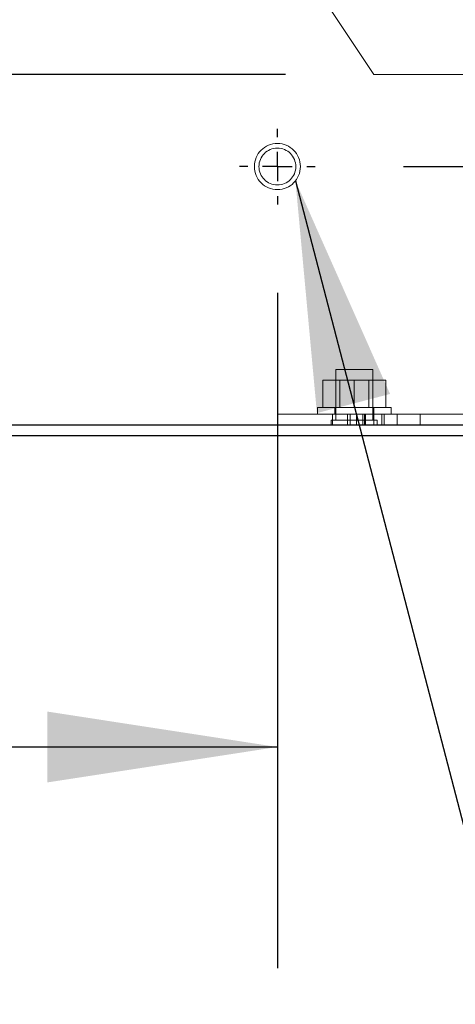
# Model space of a CAD drawing. Header units: inches. Extents: x 0.2 to 10.7, y 0.2 to 7.9.
# Tile 20 of 105: x 1.753 to 1.999, y 2.583 to 3.139. Entities that reach past the tile are written whole.
import ezdxf

# ---------------------------------------------------------------- set-up
doc = ezdxf.new("R2010")
doc.units = ezdxf.units.IN
doc.header["$MEASUREMENT"] = 0
doc.linetypes.add('CENTERX2', pattern=[0.8, 0.5, -0.1, 0.1, -0.1])
doc.linetypes.add('HIDDEN', pattern=[0.075, 0.05, -0.025])
doc.layers.add('CENTER', color=40, linetype='CENTERX2')
doc.layers.add('DIMENSIONS', color=140, linetype='Continuous')
doc.styles.add('SLDTEXTSTYLE0', font='TXT', dxfattribs={"width": 0.7})
doc.dimstyles.new('SLDDIMSTYLE0', dxfattribs={"dimtxt": 0.084961, "dimasz": 0.13, "dimexe": 0, "dimexo": 0.0625, "dimgap": 0.02124, "dimtad": 0, "dimtih": 1, "dimtoh": 1, "dimlfac": 12, "dimrnd": 1e-09, "dimzin": 12, "dimdsep": 46, "dimtxsty": 'SLDTEXTSTYLE0', "dimsah": 1, "dimcen": 0.09, "dimadec": 0, "dimazin": 3, "dimtfac": 1, "dimtofl": 0, "dimtmove": 0, "dimatfit": 3, "dimfxl": 0, "dimfrac": 2, "dimtolj": 1, "dimtzin": 12, "dimarcsym": 0})
doc.dimstyles.new('SLDDIMSTYLE1', dxfattribs={"dimtxt": 0.084961, "dimasz": 0.13, "dimexe": 0, "dimexo": 0.0625, "dimgap": 0.02124, "dimtad": 0, "dimtih": 1, "dimtoh": 1, "dimlfac": 12, "dimrnd": 1e-09, "dimzin": 12, "dimdsep": 46, "dimtxsty": 'SLDTEXTSTYLE0', "dimsah": 1, "dimcen": 0.09, "dimadec": 0, "dimazin": 3, "dimtfac": 1, "dimtmove": 0, "dimatfit": 0, "dimfxl": 0, "dimfrac": 2, "dimtolj": 1, "dimtzin": 12, "dimarcsym": 0})
doc.dimstyles.new('SLDDIMSTYLE3', dxfattribs={"dimtxt": 0.18, "dimasz": 0.13, "dimexe": 0, "dimexo": 0.0625, "dimgap": 0, "dimtad": 0, "dimtih": 1, "dimtoh": 1, "dimdec": 0, "dimrnd": 1e-09, "dimzin": 0, "dimdsep": 46, "dimtxsty": 'Standard', "dimsah": 1, "dimcen": 0.09, "dimadec": 0, "dimazin": 0, "dimtfac": 0.13, "dimtdec": 0, "dimtofl": 0, "dimtmove": 0, "dimatfit": 3, "dimfxl": 0, "dimfrac": 2, "dimtolj": 1, "dimtzin": 0, "dimarcsym": 0})

# ---------------------------------------------------------------- blocks, each defined once
blk = doc.blocks.new('_D_5')
at = {"layer": 'DIMENSIONS'}
for p, q in [((2.25777, 3.05599), (2.25777, 3.30599)), ((1.9697, 3.05599), (2.38277, 3.05599)), ((2.07423, 2.90416), (2.38277, 2.90416)), ((2.25777, 2.67012), (2.25777, 2.90416)), ((2.37434, 2.67012), (2.25777, 2.67012)), ((2.52751, 2.67012), (2.49898, 2.67012)), ((2.49898, 2.67012), (2.49898, 2.53509)), ((2.77998, 2.67012), (2.80851, 2.67012)), ((2.80851, 2.67012), (2.80851, 2.53509)), ((2.49898, 2.53509), (2.52751, 2.53509)), ((2.80851, 2.53509), (2.77998, 2.53509))]:
    blk.add_line(p, q, dxfattribs=at)
for points in [[(2.25777, 3.05599), (2.27777, 3.18599), (2.23777, 3.18599)], [(2.25777, 2.90416), (2.23777, 2.77416), (2.27777, 2.77416)]]:
    blk.add_solid(points, dxfattribs=at)
at = {"layer": 'DIMENSIONS', "char_height": 0.083333, "attachment_point": 1, "style": 'SLDTEXTSTYLE0'}
for s, insert in [('1.82', (2.52751, 2.79656)), ('46.3', (2.52751, 2.64251))]:
    blk.add_mtext(s, dxfattribs=dict(at, insert=insert))
blk = doc.blocks.new('_D_6')
at = {"layer": 'DIMENSIONS'}
for p, q in [((1.89835, 2.98464), (1.89835, 2.60315)), ((2.05018, 2.86016), (2.05018, 2.60315)), ((1.29924, 2.72815), (1.27071, 2.72815)), ((1.27071, 2.72815), (1.27071, 2.59312)), ((1.55171, 2.72815), (1.58024, 2.72815)), ((1.58024, 2.72815), (1.58024, 2.59312)), ((1.89835, 2.72815), (1.66684, 2.72815)), ((2.05018, 2.72815), (2.30018, 2.72815)), ((1.27071, 2.59312), (1.29924, 2.59312)), ((1.58024, 2.59312), (1.55171, 2.59312))]:
    blk.add_line(p, q, dxfattribs=at)
for points in [[(1.89835, 2.72815), (1.76835, 2.74815), (1.76835, 2.70815)], [(2.05018, 2.72815), (2.18018, 2.70815), (2.18018, 2.74815)]]:
    blk.add_solid(points, dxfattribs=at)
at = {"layer": 'DIMENSIONS', "char_height": 0.083333, "attachment_point": 1, "style": 'SLDTEXTSTYLE0'}
for s, insert in [('1.82', (1.29924, 2.85459)), ('46.3', (1.29924, 2.70054))]:
    blk.add_mtext(s, dxfattribs=dict(at, insert=insert))
blk = doc.blocks.new('_D_7')
at = {"layer": 'DIMENSIONS'}
for p, q in [((0.96082, 3.10791), (0.96082, 3.35791)), ((1.90297, 3.10791), (0.83582, 3.10791)), ((1.17285, 2.90416), (0.83582, 2.90416)), ((0.96082, 2.67012), (0.96082, 2.90416)), ((0.44704, 2.67012), (0.41851, 2.67012)), ((0.41851, 2.67012), (0.41851, 2.53509)), ((0.69951, 2.67012), (0.72804, 2.67012)), ((0.72804, 2.67012), (0.72804, 2.53509)), ((0.85269, 2.67012), (0.96082, 2.67012)), ((0.41851, 2.53509), (0.44704, 2.53509)), ((0.72804, 2.53509), (0.69951, 2.53509))]:
    blk.add_line(p, q, dxfattribs=at)
for points in [[(0.96082, 3.10791), (0.98082, 3.23791), (0.94082, 3.23791)], [(0.96082, 2.90416), (0.94082, 2.77416), (0.98082, 2.77416)]]:
    blk.add_solid(points, dxfattribs=at)
at = {"layer": 'DIMENSIONS', "char_height": 0.083333, "attachment_point": 1, "style": 'SLDTEXTSTYLE0'}
for s, insert in [('2.45', (0.44704, 2.79656)), ('62.1', (0.44704, 2.64251))]:
    blk.add_mtext(s, dxfattribs=dict(at, insert=insert))
blk = doc.blocks.new('_D_8')
at = {"layer": 'DIMENSIONS'}
for p, q in [((1.90297, 3.65974), (0.83582, 3.65974)), ((0.96082, 3.65974), (0.96082, 3.52551)), ((0.79925, 3.37146), (0.77072, 3.37146)), ((0.77072, 3.37146), (0.77072, 3.23643)), ((1.1224, 3.37146), (1.15093, 3.37146)), ((1.15093, 3.37146), (1.15093, 3.23643)), ((0.77072, 3.23643), (0.79925, 3.23643)), ((1.15093, 3.23643), (1.1224, 3.23643)), ((0.96082, 3.10791), (0.96082, 3.21741)), ((1.90297, 3.10791), (0.83582, 3.10791))]:
    blk.add_line(p, q, dxfattribs=at)
for points in [[(0.96082, 3.65974), (0.94082, 3.52974), (0.98082, 3.52974)], [(0.96082, 3.10791), (0.98082, 3.23791), (0.94082, 3.23791)]]:
    blk.add_solid(points, dxfattribs=at)
at = {"layer": 'DIMENSIONS', "char_height": 0.083333, "attachment_point": 1, "style": 'SLDTEXTSTYLE0'}
for s, insert in [('6.62', (0.83459, 3.49791)), ('168.2', (0.79925, 3.34386))]:
    blk.add_mtext(s, dxfattribs=dict(at, insert=insert))
blk = doc.blocks.new('SW_CENTERMARKSYMBOL_0')
at = {"layer": 'CENTER', "color": 0}
for p, q in [((0, 0.01667), (0, 0.02135)), ((0, 0), (0, 0.00833)), ((-0.01667, 0), (-0.02135, 0)), ((0, 0), (-0.00833, 0)), ((0, 0), (0, -0.00833)), ((0, 0), (0.00833, 0)), ((0.01667, 0), (0.02135, 0)), ((0, -0.01667), (0, -0.02135))]:
    blk.add_line(p, q, dxfattribs=at)

msp = doc.modelspace()

# ---------------------------------------------------------------- linework, layer by layer
at = {"color": 7, "linetype": 'HIDDEN', "lineweight": 18}
for p, q in [((1.9529731, 3.1079112), (1.8983481, 3.1901508)), ((1.9529731, 3.1079112), (2.0075981, 3.1079112)), ((1.9418481, 2.9414112), (1.9314315, 2.9414112)), ((1.9314315, 2.9414112), (1.9314315, 2.9127654)), ((1.9522648, 2.9414112), (1.9418481, 2.9414112)), ((1.9522648, 2.9127654), (1.9522648, 2.9414112)), ((1.9240981, 2.9199112), (1.9240981, 2.9353279)), ((1.9418481, 2.9353279), (1.9240981, 2.9353279)), ((1.9336856, 2.9353279), (1.9336856, 2.9199112)), ((1.9418481, 2.9199112), (1.9418481, 2.9353279)), ((1.9595981, 2.9353279), (1.9418481, 2.9353279)), ((1.9500106, 2.9199112), (1.9500106, 2.9353279)), ((1.9595981, 2.9199112), (1.9595981, 2.9353279)), ((1.9210148, 2.9199112), (1.9626815, 2.9199112)), ((1.9210148, 2.9199112), (1.9210148, 2.9161612)), ((1.9308065, 2.9199112), (1.9308065, 2.9161612)), ((1.9528898, 2.9161612), (1.9528898, 2.9199112)), ((1.9626815, 2.9161612), (1.9626815, 2.9199112)), ((1.8983481, 2.9101612), (1.8983481, 2.9161612)), ((1.8983481, 2.9161612), (1.9295981, 2.9161612)), ((1.9295981, 2.9161612), (1.9295981, 2.9101612)), ((2.0075981, 2.9161612), (1.9295981, 2.9161612)), ((1.9295981, 2.9101612), (1.9295981, 2.9161612)), ((1.9380011, 2.9101612), (1.9380011, 2.9161612)), ((1.9380083, 2.9101612), (1.9380083, 2.9161612)), ((1.9395133, 2.9101612), (1.9395133, 2.9161612)), ((1.9430847, 2.9101612), (1.9430847, 2.9161612)), ((1.9467688, 2.9101612), (1.9467688, 2.9161612)), ((1.9476053, 2.9101612), (1.9476053, 2.9161612)), ((1.9482005, 2.9101612), (1.9482005, 2.9161612)), ((1.9529624, 2.9101612), (1.9529624, 2.9161612)), ((1.9529624, 2.9101612), (1.9529624, 2.9161612)), ((1.9573704, 2.9101612), (1.9573704, 2.9161612)), ((1.9588344, 2.9101612), (1.9588344, 2.9161612)), ((1.9660565, 2.9101612), (1.9660565, 2.9161612)), ((1.9660565, 2.9101612), (1.9660565, 2.9161612)), ((1.9660565, 2.9101612), (1.9660565, 2.9161612)), ((1.9660565, 2.9101612), (1.9660565, 2.9161612)), ((1.9790773, 2.9101612), (1.9790773, 2.9161612)), ((1.9418481, 2.9127654), (1.9288273, 2.9127654)), ((1.9288273, 2.9127654), (1.9288273, 2.9101612)), ((1.954869, 2.9127654), (1.9418481, 2.9127654)), ((1.954869, 2.9101612), (1.954869, 2.9127654))]:
    msp.add_line(p, q, dxfattribs=at)
at = {"color": 7, "linetype": 'Continuous', "lineweight": 25}
for p, q in [((1.2258481, 2.9101612), (2.0221055, 2.9101612)), ((1.2228481, 2.9041612), (2.0221088, 2.9041612))]:
    msp.add_line(p, q, dxfattribs=at)
at = {"color": 7, "linetype": 'HIDDEN', "lineweight": 18}
for radius in [0.0130208, 0.0104167]:
    msp.add_circle((1.8983481, 3.0559945), radius, dxfattribs=at)

# ---------------------------------------------------------------- block references
at = {"layer": 'CENTER'}
msp.add_blockref('SW_CENTERMARKSYMBOL_0', (1.8983481, 3.0559945), dxfattribs=at)

# ---------------------------------------------------------------- dimensions: what is measured, and where the dimension line sits
at = {"layer": 'DIMENSIONS'}
for base, p1, p2, angle, dimstyle, picture, middle in [((0.9608224, 3.6597445), (1.9529731, 3.1079112), (1.9529731, 3.6597445), 90, 'SLDDIMSTYLE0', '_D_8', (0.9608224, 3.3714638)), ((0.960822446, 2.9041612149), (1.952973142, 3.1079112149), (1.222848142, 2.9041612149), 90, 'SLDDIMSTYLE1', '_D_7', (0.960822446, 2.6701184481)), ((2.2577744, 2.9041612), (1.9197023, 3.0559945), (2.0242278, 2.9041612), 90, 'SLDDIMSTYLE1', '_D_5', (2.2577744, 2.6701184)), ((2.0501815, 2.7281469), (1.8983481, 3.0346404), (2.0501815, 2.9101612), 0, 'SLDDIMSTYLE1', '_D_6', (1.4254765, 2.7281469))]:
    dim = msp.add_linear_dim(base=base, p1=p1, p2=p2, angle=angle, dimstyle=dimstyle, dxfattribs=at)
    dim.commit()
    dim.dimension.update_dxf_attribs({"geometry": picture, "text_midpoint": middle, "dimtype": 160})

# ---------------------------------------------------------------- leaders
msp.add_leader([(1.9085727, 3.0479322), (2.1321057, 2.1912177), (2.0568392, 2.1912177)], dimstyle='SLDDIMSTYLE3', dxfattribs=at)

doc.saveas('drawing.dxf')
